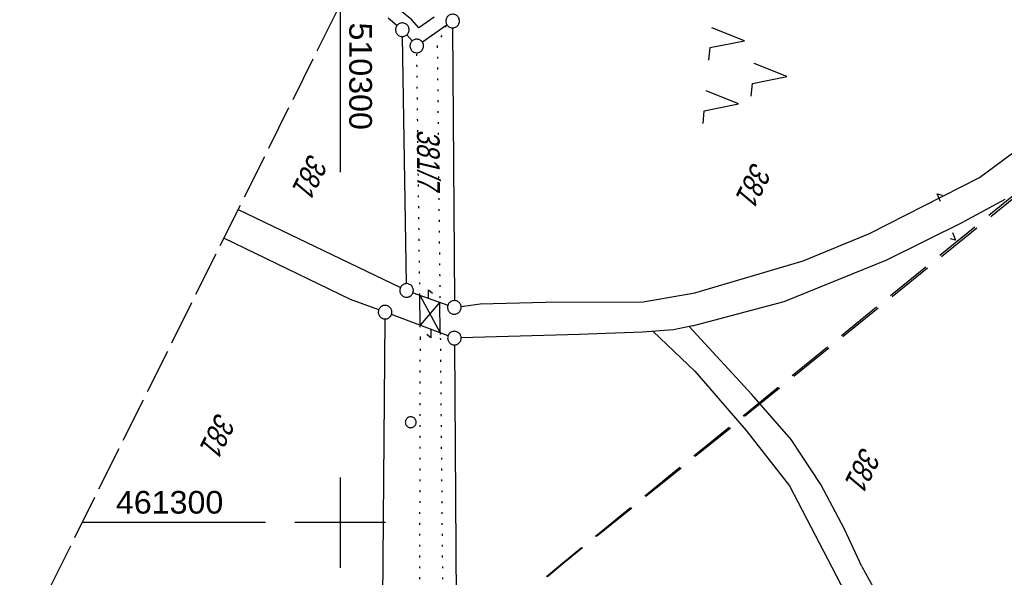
# Model space of a CAD drawing. Extents: x 510037 to 510706, y 460701 to 461658.
# Tile 20 of 34: x 510265 to 510373, y 461294 to 461355. Entities that reach past the tile are written whole.
import ezdxf

# ---------------------------------------------------------------- set-up
doc = ezdxf.new("R2010")
doc.units = 0
doc.header["$LTSCALE"] = 10
doc.header["$MEASUREMENT"] = 0
for name, pattern in [('LT00', [0]), ('LT05', [0.7, 0.5, -0.2]), ('LT08', [0.42, 0.2, -0.1, 0.02, -0.1]), ('LT14', [0.6, 0.5, -0.1]), ('PUNKTX2_STR', [0.6, 0.1, -0.5])]:
    doc.linetypes.add(name, pattern=pattern)
doc.layers.get('0').update_dxf_attribs({"linetype": 'LT00'})
doc.layers.add('-BLATT_108-RAND', color=7, linetype='LT14', plot=False)
for name, color, linetype in [('DFK_FLUR_NR', 250, 'LT00'), ('DFK_GZPKT', 250, 'LT00'), ('DFK_KATASTER', 250, 'LT00'), ('DFK_NUTZUNG', 250, 'LT00'), ('DFK_NUTZUNGSGRENZE', 70, 'PUNKTX2_STR'), ('DFK_TOPO-ANL', 252, 'LT00'), ('DFK_VERMPKT', 252, 'LT00'), ('FFH', 61, 'LT05'), ('GEMEINDEGRENZE', 3, 'LT08'), ('NSG', 61, 'LT05'), ('V108_RASTER', 250, 'LT00')]:
    doc.layers.add(name, color=color, linetype=linetype)
doc.styles.get("Standard").update_dxf_attribs({"font": 'ARIAL.TTF'})

# ---------------------------------------------------------------- blocks, each defined once
blk = doc.blocks.new('SYMB7050')
at = {"color": 0, "linetype": 'ByBlock'}
blk.add_lwpolyline([(0, 0), (0, 0.093), (0.046, 0.058)], dxfattribs=at)
blk = doc.blocks.new('SYMB7010')
at = {"color": 0, "linetype": 'ByBlock'}
for points in [[(-0.031408, 0.499213), (-0.093728, 0.49134), (-0.15457, 0.475719), (-0.212975, 0.452595), (-0.268021, 0.422333), (-0.31884, 0.385411), (-0.36463, 0.342411), (-0.40467, 0.29401), (-0.438329, 0.240973), (-0.465074, 0.184136), (-0.484486, 0.124395), (-0.496256, 0.062692), (-0.5002, 0)], [(-0.5002, 0), (-0.496256, -0.062692), (-0.484486, -0.124395), (-0.465075, -0.184136), (-0.438329, -0.240973), (-0.404671, -0.29401), (-0.36463, -0.342411), (-0.31884, -0.385411), (-0.268021, -0.422333), (-0.212975, -0.452595), (-0.154571, -0.475719), (-0.093728, -0.49134), (-0.031408, -0.499213), (0.031408, -0.499213)], [(0.5002, 0), (0.496256, 0.062692), (0.484485, 0.124395), (0.465074, 0.184136), (0.438329, 0.240973), (0.40467, 0.29401), (0.36463, 0.342411), (0.31884, 0.385411), (0.268021, 0.422333), (0.212975, 0.452595), (0.15457, 0.475719), (0.093728, 0.49134), (0.031408, 0.499213), (-0.031408, 0.499213)], [(0.031408, -0.499213), (0.093728, -0.491341), (0.15457, -0.475719), (0.212975, -0.452595), (0.268021, -0.422333), (0.31884, -0.385411), (0.36463, -0.342411), (0.404671, -0.294011), (0.438329, -0.240974), (0.465075, -0.184136), (0.484486, -0.124395), (0.496256, -0.062692), (0.500201, 0)]]:
    blk.add_lwpolyline(points, dxfattribs=at)
blk = doc.blocks.new('SYMB7221')
at = {"color": 0, "linetype": 'ByBlock'}
for p, q in [((0, 0.435), (-0.11, 0.065)), ((0.11, 0.065), (0, 0.435)), ((0.25, 0.065), (0.11, 0.065)), ((-0.35, -0.065), (-0.46, -0.435)), ((0.35, -0.065), (0.24, -0.435))]:
    blk.add_line(p, q, dxfattribs=at)
for points in [[(-0.1, -0.435), (-0.24, -0.435), (-0.35, -0.065)], [(0.6, -0.435), (0.46, -0.435), (0.35, -0.065)]]:
    blk.add_lwpolyline(points, dxfattribs=at)

msp = doc.modelspace()

# ---------------------------------------------------------------- linework, layer by layer
at = {"layer": '-BLATT_108-RAND'}
msp.add_lwpolyline([(510449.46, 461657.25), (510037.07, 460829.27), (510293.97, 460701.31), (510706.36, 461529.3), (510449.46, 461657.25)], dxfattribs=at)
at = {"layer": 'DFK_KATASTER'}
for p, q in [((510305.27, 461355.68), (510306.27, 461354.86)), ((510311.78, 461354.91), (510309.06, 461353.02)), ((510307.94, 461353.15), (510307.35, 461353.82)), ((510312.4, 461354.59), (510312.59, 461324.5)), ((510307.31, 461326.37), (510306.86, 461353.63)), ((510370.5, 461338.07), (510376.16, 461342.26)), ((510358.38, 461331.9), (510370.5, 461338.07)), ((510373.29, 461335.66), (510368.83, 461333.24)), ((510288.74, 461334.56), (510306.64, 461325.94)), ((510360.27, 461328.98), (510368.83, 461333.24)), ((510301.13, 461324.61), (510287.16, 461331.39)), ((510351.05, 461328.9), (510358.38, 461331.9)), ((510339.12, 461325.37), (510351.05, 461328.9)), ((510348.97, 461324.39), (510360.27, 461328.98)), ((510304.25, 461323.48), (510301.13, 461324.61)), ((510308.03, 461325.37), (510311.88, 461324)), ((510333.4, 461324.38), (510339.12, 461325.37)), ((510313.33, 461323.85), (510315.42, 461324.15)), ((510315.42, 461324.15), (510322.65, 461324.32)), ((510322.65, 461324.32), (510333.4, 461324.38)), ((510338.85, 461321.71), (510348.97, 461324.39)), ((510304.23, 461232.07), (510304.94, 461322.47)), ((510311.9, 461320.62), (510305.65, 461322.96)), ((510336.74, 461321.26), (510333.35, 461321.02)), ((510338.85, 461321.71), (510336.74, 461321.26)), ((510326.35, 461320.76), (510313.35, 461320.38)), ((510333.35, 461321.02), (510326.35, 461320.76)), ((510312.61, 461319.61), (510313.12, 461241.62))]:
    msp.add_line(p, q, dxfattribs=at)
at = {"layer": 'DFK_NUTZUNGSGRENZE', "ltscale": 0.2}
for p, q in [((510311.67, 461354.84), (510310.7, 461352.6)), ((510308.78, 461325.1), (510308.45, 461351.84)), ((510310.7, 461352.6), (510311, 461324.31)), ((510308.84, 461320.35), (510308.82, 461321.77)), ((510308.64, 461228.97), (510308.84, 461320.35)), ((510311.03, 461320.95), (510311.04, 461320.36)), ((510311.04, 461320.36), (510311.83, 461231.92))]:
    msp.add_line(p, q, dxfattribs=at)
at = {"layer": 'DFK_TOPO-ANL'}
for p, q in [((510308.82, 461321.77), (510308.78, 461325.1)), ((510308.78, 461325.1), (510311.03, 461320.95)), ((510311, 461324.31), (510308.82, 461321.77)), ((510311.03, 461320.95), (510311, 461324.31)), ((510338.49, 461321.63), (510345.39, 461314.15)), ((510334.53, 461321.1), (510339.12, 461316.71)), ((510339.12, 461316.71), (510344.76, 461310.17)), ((510349.75, 461309.17), (510345.39, 461314.15)), ((510344.76, 461310.17), (510349.55, 461304.05)), ((510353.02, 461304.2), (510349.75, 461309.17)), ((510349.55, 461304.05), (510356.94, 461289.91)), ((510355.62, 461299.29), (510353.02, 461304.2)), ((510357.54, 461295.15), (510355.62, 461299.29)), ((510357.54, 461295.15), (510363.31, 461284.61))]:
    msp.add_line(p, q, dxfattribs=at)
at = {"layer": 'FFH', "flags": 128}
msp.add_lwpolyline([(510538.04, 461613.13), (510423.5, 461393.5), (510381.5, 461342), (510324.5, 461295.5), (510279.5, 461258), (510299.5, 461092), (510208, 461085.5), (510167.33, 461090.8)], dxfattribs=at)
at = {"layer": 'GEMEINDEGRENZE', "ltscale": 2.5, "flags": 128}
msp.add_lwpolyline([(510484.1, 461640), (510476.14, 461622.94), (510474.55, 461615.38), (510469.95, 461598.37), (510446.51, 461553.53), (510443.39, 461529.56), (510438.34, 461501.9), (510435.29, 461492.83), (510427.35, 461456.2), (510425.65, 461448.45), (510419.22, 461425.76), (510417.49, 461422.71), (510415.23, 461422.07), (510412.09, 461420.55), (510403.99, 461415.93), (510386.09, 461407.78), (510377.77, 461403.52), (510370.74, 461399.25), (510359.4, 461391.17), (510352.24, 461385.67), (510342.91, 461377.71), (510338.88, 461376.34), (510326.34, 461371.7), (510322.65, 461367.79), (510316.12, 461360.61), (510311.47, 461356.52), (510308.68, 461354.58), (510307.89, 461355.46), (510306.21, 461356.85), (510304.95, 461357.82), (510303.72, 461359.18), (510303.41, 461359.59), (510302.7, 461361.49), (510302.46, 461362.11)], dxfattribs=at)
at = {"layer": 'NSG', "flags": 128}
msp.add_lwpolyline([(510538.04, 461613.13), (510423.58, 461393.41), (510381.68, 461341.8), (510324.57, 461295.46), (510279.53, 461258.23), (510299.75, 461091.8), (510207.87, 461085.74), (510167.44, 461091.03)], dxfattribs=at)
at = {"layer": 'V108_RASTER'}
for p, q in [((510300, 461357.17), (510300, 461338.67)), ((510300, 461305), (510300, 461295)), ((510291.77, 461300), (510271.52, 461300)), ((510305, 461300), (510295, 461300))]:
    msp.add_line(p, q, dxfattribs=at)

# ---------------------------------------------------------------- block references
at = {"layer": 'DFK_GZPKT', "xscale": 1.500000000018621, "yscale": 1.5, "zscale": 1.5, "rotation": 264.7377099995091}
for p in [(510312.4, 461355.34), (510306.85, 461354.38), (510308.44, 461352.59), (510307.32, 461325.62), (510312.59, 461323.75), (510304.95, 461323.22), (510312.6, 461320.36)]:
    msp.add_blockref('SYMB7010', p, dxfattribs=at)
at = {"layer": 'DFK_KATASTER', "xscale": 10, "yscale": 10, "zscale": 10}
for p, rotation in [((510366.21, 461335.43), 23.7495200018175), ((510367.52, 461332.03), 202.1066399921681), ((510309.73, 461324.75), 0.3734899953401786), ((510310, 461321.33), 179.8501300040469)]:
    msp.add_blockref('SYMB7050', p, dxfattribs=dict(at, rotation=rotation))
at = {"layer": 'DFK_NUTZUNG', "xscale": 10.00000000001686, "yscale": 10, "zscale": 10, "rotation": 264.7377100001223}
msp.add_blockref('SYMB7221', (510344.91, 461349.62), dxfattribs=at)
at = {"layer": 'DFK_VERMPKT', "xscale": 1.200000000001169, "yscale": 1.200000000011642, "zscale": 1.2, "rotation": 264.7377100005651}
msp.add_blockref('SYMB7010', (510307.78, 461311.08), dxfattribs=at)

# ---------------------------------------------------------------- texts
at = {"layer": 'DFK_FLUR_NR', "oblique": 13.754, "width": 0.75}
for s, rotation, p in [('381/7', -89.6617, (510308.46, 461343.37)), ('381', 243.5238, (510296.63, 461340.87)), ('381', 243.5238, (510345.54, 461339.94)), ('381', 243.5238, (510286.44, 461312.3)), ('381', 243.5238, (510357.59, 461308.51))]:
    msp.add_text(s, height=2.5, rotation=rotation, dxfattribs=at).set_placement(p)
at = {"layer": 'V108_RASTER', "width": 1.017}
for s, rotation, p in [(' 510300', -90.0019, (510301, 461356.17)), (' 461300', -0.0019, (510274.27, 461301))]:
    msp.add_text(s, height=2.5, rotation=rotation, dxfattribs=at).set_placement(p)

doc.saveas('drawing.dxf')
